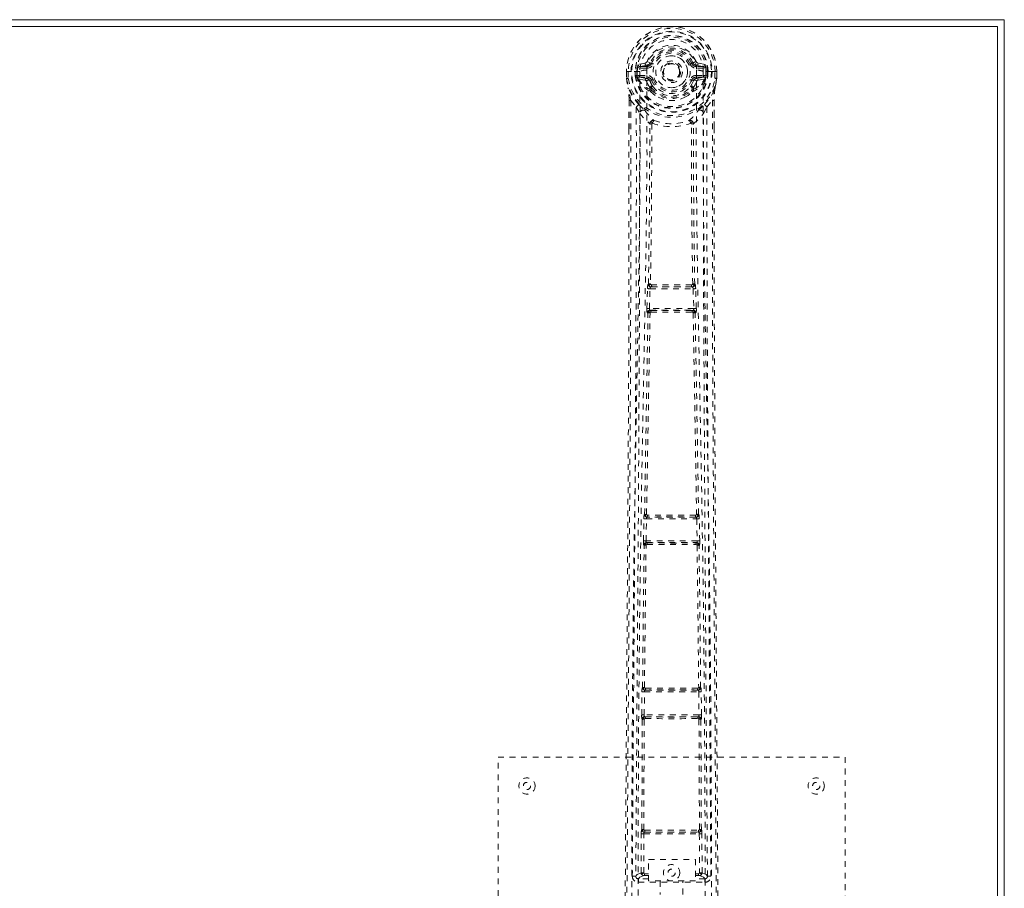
# Model space of a CAD drawing. Header units: inches. Extents: x 23.7 to 107.2, y 49.5 to 73.
# Tile 7 of 7: x 90.2 to 107.2, y 58 to 73. Entities that reach past the tile are written whole.
import ezdxf

# ---------------------------------------------------------------- set-up
doc = ezdxf.new("R2010")
doc.units = ezdxf.units.IN
doc.header["$MEASUREMENT"] = 0
doc.linetypes.add('SLD-Dashed', pattern=[0.075, 0.05, -0.025])
doc.linetypes.add('SLD-Solid', pattern=[0])

msp = doc.modelspace()

# ---------------------------------------------------------------- linework, layer by layer
at = {"color": 7, "linetype": 'SLD-Solid', "lineweight": 15}
for p, q in [((23.689, 73.039), (107.189, 73.039)), ((107.189, 73.039), (107.189, 49.539)), ((107.071, 72.921), (23.807, 72.921)), ((23.807, 72.921), (107.071, 72.921)), ((107.071, 49.657), (107.071, 72.921)), ((107.071, 72.921), (107.071, 49.657))]:
    msp.add_line(p, q, dxfattribs=at)
at = {"color": 7, "linetype": 'SLD-Dashed', "lineweight": 0}
for p, q in [((100.982, 72.289), (100.863, 72.266)), ((100.894, 72.229), (101.01, 72.25)), ((100.894, 72.229), (100.894, 72.199)), ((101.01, 72.229), (100.894, 72.229)), ((101.01, 72.199), (100.894, 72.199)), ((101.01, 72.25), (101.01, 72.229)), ((101.01, 72.199), (101.01, 72.229)), ((101.07, 72.293), (101.015, 72.316)), ((101.07, 72.293), (101.092, 72.284)), ((101.786, 72.284), (101.808, 72.293)), ((101.868, 72.25), (101.984, 72.229)), ((101.868, 72.25), (101.868, 72.229)), ((101.984, 72.229), (101.868, 72.229)), ((101.868, 72.199), (101.868, 72.229)), ((101.984, 72.199), (101.868, 72.199)), ((102.014, 72.266), (101.896, 72.289)), ((101.984, 72.199), (101.984, 72.229)), ((100.659, 72.144), (100.66, 72.026)), ((100.659, 72.143), (100.66, 72.026)), ((100.663, 72.143), (100.659, 72.143)), ((100.659, 72.143), (100.689, 72.143)), ((100.69, 72.027), (100.66, 72.026)), ((100.66, 72.026), (100.66, 72.022)), ((100.716, 72.143), (100.663, 72.143)), ((100.689, 72.143), (100.69, 72.027)), ((100.739, 72.143), (100.716, 72.143)), ((100.742, 72.143), (100.739, 72.143)), ((100.89, 72.143), (100.742, 72.143)), ((100.811, 72.071), (100.81, 72.143)), ((100.84, 72.072), (100.811, 72.07)), ((100.811, 72.07), (100.811, 72.071)), ((100.845, 72.143), (100.84, 72.143)), ((100.84, 72.143), (100.84, 72.072)), ((100.841, 72.071), (100.846, 72.052)), ((100.846, 72.066), (100.845, 72.143)), ((100.846, 72.052), (100.846, 72.066)), ((100.852, 72.029), (100.855, 72.025)), ((100.865, 72.014), (100.855, 72.025)), ((100.865, 72.014), (100.981, 71.993)), ((100.881, 72.077), (100.881, 72.047)), ((100.881, 72.077), (101.01, 72.077)), ((101.01, 72.023), (100.881, 72.047)), ((100.881, 72.047), (101.01, 72.047)), ((101.01, 72.077), (101.01, 72.047)), ((101.01, 72.023), (101.01, 72.047)), ((101.092, 71.993), (101.065, 71.981)), ((101.813, 71.981), (101.786, 71.993)), ((101.868, 72.077), (101.868, 72.047)), ((101.868, 72.077), (101.997, 72.077)), ((101.997, 72.047), (101.868, 72.023)), ((101.868, 72.023), (101.868, 72.047)), ((101.868, 72.047), (101.997, 72.047)), ((101.897, 71.993), (102.013, 72.014)), ((102.135, 72.143), (101.987, 72.143)), ((101.997, 72.047), (101.997, 72.077)), ((102.023, 72.025), (102.013, 72.014)), ((102.013, 72.014), (102.013, 72.014)), ((102.013, 72.014), (102.013, 72.014)), ((102.023, 72.025), (102.026, 72.029)), ((102.037, 72.071), (102.031, 72.052)), ((102.031, 72.052), (102.032, 72.066)), ((102.032, 72.143), (102.038, 72.143)), ((102.032, 72.066), (102.032, 72.143)), ((102.037, 72.072), (102.038, 72.143)), ((102.067, 72.07), (102.037, 72.072)), ((102.067, 72.143), (102.067, 72.071)), ((102.067, 72.071), (102.067, 72.07)), ((102.138, 72.143), (102.135, 72.143)), ((102.161, 72.143), (102.138, 72.143)), ((102.215, 72.143), (102.161, 72.143)), ((102.188, 72.027), (102.189, 72.143)), ((102.188, 72.027), (102.218, 72.026)), ((102.218, 72.143), (102.215, 72.143)), ((102.218, 72.026), (102.219, 72.144)), ((102.218, 72.143), (102.218, 72.026)), ((102.218, 72.022), (102.218, 72.026)), ((101.061, 71.836), (101.061, 71.865)), ((101.084, 71.869), (101.084, 71.84)), ((101.793, 71.84), (101.794, 71.869)), ((101.817, 71.836), (101.817, 71.865)), ((100.703, 71.645), (100.702, 71.154)), ((100.732, 71.644), (100.829, 71.529)), ((101.079, 71.791), (101.067, 71.809)), ((102.049, 71.529), (102.146, 71.644)), ((102.175, 71.645), (102.175, 71.179)), ((100.829, 71.529), (100.888, 71.417)), ((101.99, 71.417), (102.049, 71.529)), ((101.06, 71.241), (101.06, 71.241)), ((101.098, 71.238), (101.097, 71.238)), ((101.78, 71.238), (101.78, 71.238)), ((101.818, 71.241), (101.818, 71.241)), ((101.022, 68.389), (101.024, 68.417)), ((101.039, 68.465), (101.035, 68.464)), ((101.08, 68.417), (101.084, 68.419)), ((101.798, 68.417), (101.08, 68.417)), ((101.794, 68.419), (101.798, 68.417)), ((101.842, 68.464), (101.838, 68.465)), ((101.856, 68.389), (101.854, 68.417)), ((101.011, 68.047), (101.022, 68.389)), ((101.056, 68.045), (101.066, 68.387)), ((101.066, 68.387), (101.811, 68.387)), ((101.811, 68.387), (101.822, 68.045)), ((101.866, 68.047), (101.856, 68.389)), ((101.031, 67.968), (101.019, 67.972)), ((101.822, 68.045), (101.056, 68.045)), ((101.076, 68.011), (101.064, 68.015)), ((101.064, 68.015), (101.814, 68.015)), ((101.814, 68.015), (101.802, 68.011)), ((101.846, 67.968), (101.858, 67.972)), ((100.952, 64.027), (100.96, 64.408)), ((100.96, 64.408), (100.961, 64.436)), ((100.972, 64.484), (100.97, 64.483)), ((100.997, 64.026), (101.005, 64.407)), ((101.005, 64.407), (101.873, 64.407)), ((101.015, 64.437), (101.017, 64.438)), ((101.863, 64.437), (101.015, 64.437)), ((101.861, 64.438), (101.863, 64.437)), ((101.873, 64.407), (101.881, 64.026)), ((101.908, 64.483), (101.905, 64.484)), ((101.918, 64.408), (101.916, 64.436)), ((101.926, 64.027), (101.918, 64.408)), ((101.881, 64.026), (100.997, 64.026)), ((101.009, 63.993), (101.003, 63.996)), ((101.003, 63.996), (101.875, 63.996)), ((101.875, 63.996), (101.868, 63.993)), ((100.958, 63.952), (100.965, 63.949)), ((101.015, 63.964), (101.015, 63.964)), ((101.863, 63.964), (101.863, 63.964)), ((101.913, 63.949), (101.92, 63.952)), ((100.926, 61.416), (100.927, 61.444)), ((100.937, 61.492), (100.935, 61.491)), ((100.98, 61.446), (100.982, 61.447)), ((101.898, 61.446), (100.98, 61.446)), ((101.896, 61.447), (101.898, 61.446)), ((101.943, 61.491), (101.94, 61.492)), ((101.951, 61.416), (101.95, 61.444)), ((100.922, 61.018), (100.926, 61.416)), ((100.966, 61.017), (100.971, 61.416)), ((100.971, 61.416), (101.907, 61.416)), ((101.907, 61.416), (101.911, 61.017)), ((101.956, 61.018), (101.951, 61.416)), ((100.925, 59.035), (100.933, 60.94)), ((100.928, 60.943), (100.933, 60.94)), ((100.957, 59.036), (100.966, 60.942)), ((101.911, 61.017), (100.966, 61.017)), ((100.978, 60.985), (100.973, 60.987)), ((100.973, 60.987), (101.905, 60.987)), ((100.983, 60.955), (100.983, 60.955)), ((101.895, 60.955), (101.895, 60.955)), ((101.905, 60.987), (101.9, 60.985)), ((101.912, 60.942), (101.92, 59.036)), ((101.945, 60.94), (101.949, 60.943)), ((101.953, 59.035), (101.945, 60.94)), ((98.439, 52.289), (98.439, 60.289)), ((98.439, 60.289), (104.439, 60.289)), ((104.439, 60.289), (104.439, 52.289)), ((100.912, 58.286), (100.915, 58.96)), ((100.925, 59.035), (100.923, 59.035)), ((100.957, 58.286), (100.96, 58.96)), ((100.96, 58.96), (101.918, 58.96)), ((100.968, 58.99), (100.969, 58.99)), ((100.968, 58.99), (101.91, 58.99)), ((101.909, 58.99), (101.91, 58.99)), ((101.918, 58.96), (101.921, 58.286)), ((101.954, 59.035), (101.953, 59.035)), ((101.966, 58.286), (101.963, 58.96)), ((101.042, 58.147), (101.042, 58.519)), ((101.042, 58.519), (101.854, 58.519)), ((101.854, 58.519), (101.854, 58.147)), ((100.82, 58.233), (100.82, 58.231)), ((100.82, 58.231), (100.82, 58.221)), ((100.972, 58.271), (100.972, 58.241)), ((100.972, 58.271), (101.042, 58.271)), ((100.972, 58.241), (101.042, 58.241)), ((101.854, 58.271), (101.906, 58.271)), ((101.854, 58.241), (101.906, 58.241)), ((101.906, 58.271), (101.906, 58.241)), ((101.966, 58.286), (101.921, 58.286)), ((102.058, 58.231), (102.058, 58.233)), ((102.058, 58.221), (102.058, 58.231)), ((100.865, 58.184), (100.865, 58.123)), ((101.042, 58.184), (100.865, 58.184)), ((100.865, 58.123), (102.013, 58.123)), ((101.854, 58.147), (101.042, 58.147)), ((101.244, 58.147), (101.244, 57.914)), ((101.634, 57.914), (101.634, 58.147)), ((102.013, 58.184), (101.854, 58.184)), ((102.013, 58.123), (102.013, 58.184))]:
    msp.add_line(p, q, dxfattribs=at)
at = {"color": 7, "linetype": 'SLD-Dashed', "lineweight": 0, "flags": 128}
for points in [[(101.008, 72.168), (101.014, 72.246), (101.037, 72.323), (101.077, 72.393), (101.132, 72.454), (101.198, 72.504), (101.273, 72.541), (101.355, 72.563), (101.439, 72.57), (101.523, 72.563), (101.604, 72.541), (101.68, 72.504), (101.746, 72.454), (101.8, 72.393), (101.84, 72.323), (101.864, 72.246), (101.869, 72.168)], [(100.894, 72.199), (100.87, 72.204), (100.851, 72.217)], [(100.86, 57.297), (100.861, 59.163), (100.87, 61.029), (100.889, 62.894), (100.917, 64.757), (100.944, 66.246), (100.973, 67.732), (100.999, 69.215), (101.014, 70.694), (101.008, 72.168)], [(101.12, 72.272), (101.115, 72.275), (101.109, 72.277), (101.105, 72.279), (101.101, 72.28), (101.097, 72.282), (101.095, 72.283), (101.093, 72.284), (101.092, 72.284)], [(101.758, 72.272), (101.763, 72.275), (101.768, 72.277), (101.773, 72.279), (101.777, 72.28), (101.781, 72.282), (101.783, 72.283), (101.785, 72.284), (101.786, 72.284)], [(101.87, 72.168), (101.864, 70.694), (101.879, 69.215), (101.904, 67.732), (101.933, 66.246), (101.961, 64.757), (101.989, 62.894), (102.008, 61.029), (102.017, 59.163), (102.018, 57.297)], [(102.027, 72.217), (102.007, 72.204), (101.984, 72.199)], [(100.659, 72.143), (100.659, 72.143), (100.659, 72.143)], [(100.66, 72.022), (100.661, 72.022), (100.663, 72.023), (100.666, 72.023), (100.67, 72.024), (100.674, 72.024), (100.679, 72.025), (100.684, 72.026), (100.69, 72.027)], [(100.66, 72.026), (100.673, 71.933), (100.689, 71.859)], [(100.66, 72.026), (100.66, 72.026), (100.66, 72.026)], [(100.66, 72.022), (100.672, 71.935), (100.69, 71.848)], [(100.751, 57.241), (100.752, 59.337), (100.763, 61.431), (100.785, 63.524), (100.818, 65.614), (100.842, 66.926), (100.865, 68.235), (100.885, 69.542), (100.895, 70.845), (100.891, 72.143)], [(100.841, 72.071), (100.841, 72.072), (100.84, 72.072)], [(100.846, 72.066), (100.863, 72.075), (100.881, 72.077)], [(101.008, 71.971), (100.995, 71.988), (100.981, 71.993)], [(101.12, 72.004), (101.115, 72.002), (101.109, 72), (101.105, 71.998), (101.101, 71.996), (101.097, 71.995), (101.095, 71.994), (101.093, 71.993), (101.092, 71.993)], [(101.758, 72.004), (101.763, 72.002), (101.768, 72), (101.773, 71.998), (101.777, 71.996), (101.781, 71.995), (101.783, 71.994), (101.785, 71.993), (101.786, 71.993)], [(101.764, 71.882), (101.789, 71.926), (101.813, 71.981)], [(101.87, 71.971), (101.883, 71.988), (101.897, 71.993)], [(102.127, 57.241), (102.126, 59.337), (102.114, 61.431), (102.092, 63.524), (102.06, 65.614), (102.036, 66.926), (102.013, 68.235), (101.993, 69.542), (101.982, 70.845), (101.987, 72.143)], [(101.997, 72.077), (102.015, 72.075), (102.032, 72.066)], [(102.037, 72.072), (102.037, 72.071), (102.037, 72.071)], [(102.038, 72.143), (102.041, 72.143), (102.048, 72.143), (102.057, 72.143), (102.067, 72.143)], [(102.187, 71.848), (102.204, 71.925), (102.218, 72.022)], [(102.218, 72.022), (102.217, 72.022), (102.215, 72.023), (102.212, 72.023), (102.208, 72.024), (102.204, 72.024), (102.199, 72.025), (102.194, 72.026), (102.188, 72.027)], [(102.218, 72.026), (102.205, 71.933), (102.189, 71.859)], [(102.218, 72.143), (102.219, 72.143), (102.218, 72.143)], [(102.218, 72.026), (102.218, 72.026), (102.218, 72.026)], [(100.689, 71.859), (100.689, 71.853), (100.69, 71.848)], [(100.871, 71.57), (100.77, 71.693), (100.69, 71.848)], [(101.061, 71.865), (101.033, 71.912), (101.008, 71.971)], [(101.817, 71.865), (101.844, 71.912), (101.87, 71.971)], [(102.007, 71.57), (102.108, 71.693), (102.187, 71.848)], [(102.187, 71.848), (102.189, 71.853), (102.189, 71.859)], [(100.732, 71.644), (100.734, 70.95), (100.735, 70.222), (100.735, 69.461), (100.733, 68.667), (100.731, 67.883), (100.729, 67.213), (100.726, 66.58), (100.722, 65.907), (100.718, 65.193), (100.717, 64.997), (100.716, 64.799), (100.714, 64.598), (100.713, 64.395), (100.712, 64.279), (100.711, 64.034), (100.709, 63.765), (100.706, 63.333), (100.703, 62.852), (100.699, 62.322), (100.695, 61.741), (100.692, 61.351), (100.689, 60.941), (100.686, 60.536), (100.683, 60.154), (100.681, 59.786), (100.676, 59.166), (100.672, 58.592), (100.668, 58.064), (100.665, 57.583), (100.662, 57.147)], [(100.703, 71.645), (100.702, 71.645), (100.704, 71.645), (100.704, 71.645)], [(100.704, 71.645), (100.705, 71.365), (100.706, 71.154)], [(101.079, 71.791), (101.155, 71.729), (101.207, 71.701)], [(101.67, 71.701), (101.723, 71.729), (101.799, 71.791)], [(102.146, 71.644), (102.143, 70.795), (102.143, 69.905), (102.144, 68.976), (102.146, 68.01), (102.149, 67.22), (102.152, 66.589), (102.156, 65.915), (102.16, 65.198), (102.161, 65.002), (102.162, 64.802), (102.163, 64.6), (102.165, 64.395), (102.165, 64.277), (102.167, 64.028), (102.169, 63.756), (102.172, 63.322), (102.175, 62.84), (102.179, 62.311), (102.183, 61.733), (102.186, 61.346), (102.189, 60.939), (102.192, 60.492), (102.195, 60.049), (102.198, 59.633), (102.202, 59.143), (102.205, 58.698), (102.208, 58.298), (102.21, 57.943), (102.212, 57.633), (102.214, 57.367), (102.216, 57.147)], [(102.172, 71.179), (102.173, 71.363), (102.174, 71.645)], [(102.173, 71.645), (102.174, 71.645), (102.175, 71.645), (102.175, 71.645)], [(100.829, 71.529), (100.83, 70.301), (100.828, 69.071), (100.823, 67.827), (100.817, 66.566), (100.81, 65.352), (100.802, 64.138), (100.801, 63.965), (100.8, 63.788), (100.798, 63.606), (100.797, 63.418), (100.796, 63.227), (100.795, 63.1), (100.793, 62.886), (100.791, 62.643), (100.79, 62.374), (100.787, 62.054), (100.785, 61.703), (100.782, 61.321), (100.779, 60.964), (100.777, 60.645), (100.775, 60.383), (100.773, 60.154), (100.772, 59.959), (100.771, 59.869), (100.77, 59.734), (100.769, 59.601), (100.768, 59.469), (100.767, 59.339), (100.763, 58.771), (100.76, 58.229)], [(100.966, 71.482), (100.975, 71.473), (100.981, 71.467)], [(101.897, 71.467), (101.902, 71.473), (101.912, 71.482)], [(102.118, 58.229), (102.114, 58.857), (102.109, 59.519), (102.107, 59.788), (102.106, 59.995), (102.104, 60.187), (102.103, 60.41), (102.101, 60.669), (102.099, 60.96), (102.096, 61.283), (102.094, 61.632), (102.091, 61.958), (102.089, 62.258), (102.087, 62.531), (102.083, 63.102), (102.078, 63.759), (102.074, 64.415), (102.07, 65.034), (102.065, 65.715), (102.059, 66.865), (102.053, 68.03), (102.05, 69.212), (102.048, 70.374), (102.049, 71.529)], [(100.888, 71.417), (100.884, 68.121), (100.867, 64.824), (100.843, 61.527), (100.82, 58.229)], [(100.888, 71.417), (100.968, 71.324), (101.06, 71.241)], [(101.818, 71.241), (101.91, 71.324), (101.99, 71.417)], [(102.058, 58.229), (102.034, 61.527), (102.011, 64.824), (101.993, 68.121), (101.99, 71.417)], [(100.702, 71.154), (100.702, 68.022), (100.683, 64.397), (100.658, 60.773), (100.632, 57.148)], [(101.039, 68.465), (101.057, 69.851), (101.062, 71.232)], [(101.108, 71.248), (101.103, 71.258), (101.096, 71.265), (101.088, 71.269), (101.08, 71.269), (101.073, 71.266), (101.066, 71.26), (101.062, 71.251), (101.06, 71.241)], [(101.098, 71.238), (101.092, 69.855), (101.075, 68.469)], [(101.108, 71.248), (101.101, 71.244), (101.098, 71.241), (101.098, 71.24), (101.098, 71.238)], [(101.818, 71.241), (101.816, 71.251), (101.811, 71.26), (101.805, 71.266), (101.797, 71.269), (101.789, 71.269), (101.781, 71.265), (101.775, 71.258), (101.77, 71.248)], [(101.78, 71.238), (101.78, 71.24), (101.779, 71.241), (101.777, 71.244), (101.77, 71.248)], [(101.803, 68.469), (101.785, 69.855), (101.78, 71.238)], [(101.838, 68.465), (101.821, 69.851), (101.816, 71.232)], [(102.175, 71.179), (102.176, 68.022), (102.195, 64.397), (102.22, 60.773), (102.246, 57.148)], [(101.075, 68.469), (101.065, 68.463), (101.058, 68.456), (101.055, 68.448), (101.054, 68.439), (101.058, 68.431), (101.064, 68.424), (101.073, 68.42), (101.084, 68.419)], [(101.08, 68.417), (101.08, 68.417), (101.08, 68.417), (101.079, 68.417), (101.078, 68.417), (101.075, 68.415), (101.071, 68.408), (101.068, 68.399), (101.067, 68.393), (101.066, 68.387)], [(101.794, 68.419), (101.805, 68.42), (101.814, 68.424), (101.82, 68.431), (101.824, 68.439), (101.823, 68.448), (101.819, 68.456), (101.812, 68.463), (101.803, 68.469)], [(101.811, 68.387), (101.811, 68.393), (101.81, 68.399), (101.806, 68.408), (101.802, 68.415), (101.799, 68.417), (101.798, 68.417), (101.798, 68.417)], [(101.022, 68.389), (101.024, 68.389), (101.027, 68.389), (101.032, 68.389), (101.037, 68.388), (101.044, 68.388), (101.051, 68.388), (101.059, 68.388), (101.066, 68.387)], [(101.811, 68.387), (101.819, 68.388), (101.827, 68.388), (101.834, 68.388), (101.841, 68.388), (101.846, 68.389), (101.851, 68.389), (101.854, 68.389), (101.856, 68.389)], [(100.972, 64.484), (101.001, 66.227), (101.031, 67.968)], [(101.006, 64.486), (101.036, 66.23), (101.067, 67.971)], [(101.011, 68.047), (101.013, 68.047), (101.016, 68.047), (101.021, 68.046), (101.027, 68.046), (101.033, 68.046), (101.04, 68.046), (101.048, 68.046), (101.056, 68.045)], [(101.076, 68.011), (101.067, 68.01), (101.059, 68.007), (101.053, 68.002), (101.05, 67.995), (101.05, 67.988), (101.053, 67.982), (101.059, 67.976), (101.067, 67.971)], [(101.056, 68.045), (101.056, 68.04), (101.056, 68.034), (101.056, 68.029), (101.057, 68.024), (101.06, 68.018), (101.064, 68.015)], [(101.811, 67.971), (101.819, 67.976), (101.825, 67.982), (101.828, 67.988), (101.828, 67.995), (101.825, 68.002), (101.819, 68.007), (101.811, 68.01), (101.802, 68.011)], [(101.811, 67.971), (101.842, 66.23), (101.871, 64.486)], [(101.814, 68.015), (101.817, 68.018), (101.82, 68.024), (101.821, 68.029), (101.822, 68.034), (101.822, 68.04), (101.822, 68.045)], [(101.822, 68.045), (101.83, 68.046), (101.837, 68.046), (101.845, 68.046), (101.851, 68.046), (101.857, 68.046), (101.861, 68.047), (101.864, 68.047), (101.866, 68.047)], [(101.905, 64.484), (101.877, 66.227), (101.846, 67.968)], [(100.96, 64.408), (100.962, 64.408), (100.965, 64.408), (100.969, 64.408), (100.975, 64.408), (100.981, 64.407), (100.989, 64.407), (100.997, 64.407), (101.005, 64.407)], [(101.006, 64.486), (100.997, 64.481), (100.991, 64.474), (100.987, 64.466), (100.987, 64.457), (100.991, 64.45), (100.998, 64.443), (101.007, 64.439), (101.017, 64.438)], [(101.861, 64.438), (101.871, 64.439), (101.88, 64.443), (101.887, 64.45), (101.89, 64.457), (101.89, 64.466), (101.887, 64.474), (101.88, 64.481), (101.871, 64.486)], [(101.873, 64.407), (101.872, 64.418), (101.869, 64.428), (101.866, 64.434), (101.863, 64.437), (101.863, 64.437)], [(101.873, 64.407), (101.888, 64.407), (101.903, 64.408), (101.913, 64.408), (101.918, 64.408)], [(100.952, 64.027), (100.954, 64.027), (100.957, 64.027), (100.961, 64.027), (100.967, 64.026), (100.973, 64.026), (100.981, 64.026), (100.989, 64.026), (100.997, 64.026)], [(101.009, 63.993), (101, 63.992), (100.991, 63.988), (100.985, 63.983), (100.982, 63.976), (100.982, 63.969), (100.985, 63.962), (100.99, 63.956), (100.998, 63.951)], [(101.879, 63.951), (101.887, 63.956), (101.893, 63.962), (101.896, 63.969), (101.896, 63.976), (101.893, 63.983), (101.886, 63.988), (101.878, 63.992), (101.868, 63.993)], [(101.881, 64.026), (101.889, 64.026), (101.897, 64.026), (101.904, 64.026), (101.911, 64.026), (101.917, 64.027), (101.921, 64.027), (101.924, 64.027), (101.926, 64.027)], [(100.937, 61.492), (100.949, 62.721), (100.965, 63.949)], [(100.97, 61.494), (100.983, 62.723), (100.998, 63.951)], [(101.879, 63.951), (101.895, 62.723), (101.907, 61.494)], [(101.94, 61.492), (101.929, 62.721), (101.913, 63.949)], [(100.97, 61.494), (100.962, 61.488), (100.956, 61.481), (100.952, 61.474), (100.953, 61.465), (100.956, 61.458), (100.963, 61.452), (100.972, 61.448), (100.982, 61.447)], [(101.896, 61.447), (101.906, 61.448), (101.915, 61.452), (101.921, 61.458), (101.925, 61.465), (101.925, 61.474), (101.922, 61.481), (101.916, 61.488), (101.907, 61.494)], [(100.926, 61.416), (100.928, 61.416), (100.931, 61.416), (100.935, 61.416), (100.941, 61.416), (100.948, 61.416), (100.955, 61.416), (100.963, 61.416), (100.971, 61.416)], [(101.907, 61.416), (101.922, 61.416), (101.937, 61.416), (101.947, 61.416), (101.951, 61.416)], [(100.922, 61.018), (100.923, 61.017), (100.926, 61.017), (100.931, 61.017), (100.936, 61.017), (100.943, 61.017), (100.95, 61.017), (100.958, 61.017), (100.966, 61.017)], [(100.978, 60.985), (100.968, 60.984), (100.96, 60.98), (100.953, 60.975), (100.95, 60.968), (100.949, 60.96), (100.952, 60.953), (100.958, 60.947), (100.966, 60.942)], [(101.912, 60.942), (101.92, 60.947), (101.925, 60.953), (101.928, 60.96), (101.928, 60.968), (101.924, 60.975), (101.918, 60.98), (101.91, 60.984), (101.9, 60.985)], [(101.911, 61.017), (101.92, 61.017), (101.927, 61.017), (101.935, 61.017), (101.941, 61.017), (101.947, 61.017), (101.951, 61.017), (101.954, 61.017), (101.956, 61.018)], [(100.915, 58.96), (100.917, 58.96), (100.92, 58.96), (100.924, 58.96), (100.93, 58.96), (100.936, 58.96), (100.944, 58.96), (100.951, 58.96), (100.96, 58.96)], [(100.957, 59.036), (100.949, 59.031), (100.943, 59.024), (100.94, 59.016), (100.94, 59.009), (100.943, 59.001), (100.95, 58.995), (100.959, 58.991), (100.969, 58.99)], [(100.975, 59.022), (101.205, 59.022), (101.439, 59.022), (101.673, 59.022), (101.903, 59.022)], [(100.982, 58.991), (101.094, 58.991), (101.206, 58.991), (101.319, 58.991), (101.433, 58.991), (101.56, 58.991), (101.687, 58.991), (101.795, 58.991), (101.896, 58.991)], [(101.909, 58.99), (101.919, 58.991), (101.928, 58.995), (101.934, 59.001), (101.938, 59.009), (101.938, 59.016), (101.935, 59.024), (101.929, 59.031), (101.92, 59.036)], [(101.918, 58.96), (101.926, 58.96), (101.934, 58.96), (101.942, 58.96), (101.948, 58.96), (101.954, 58.96), (101.958, 58.96), (101.961, 58.96), (101.963, 58.96)], [(100.912, 58.286), (100.843, 58.258), (100.822, 58.232)], [(100.865, 58.184), (100.888, 58.212), (100.957, 58.241)], [(100.912, 58.286), (100.914, 58.286), (100.917, 58.286), (100.921, 58.286), (100.927, 58.286), (100.933, 58.286), (100.941, 58.286), (100.948, 58.286), (100.957, 58.286)], [(100.957, 58.286), (100.946, 58.283), (100.936, 58.277), (100.93, 58.27), (100.928, 58.262), (100.93, 58.254), (100.936, 58.247), (100.946, 58.242), (100.957, 58.241)], [(101.921, 58.241), (101.932, 58.242), (101.941, 58.247), (101.947, 58.254), (101.949, 58.262), (101.947, 58.27), (101.941, 58.277), (101.932, 58.283), (101.921, 58.286)], [(101.921, 58.241), (101.99, 58.212), (102.013, 58.184)], [(102.058, 58.229), (102.035, 58.258), (101.966, 58.286)]]:
    msp.add_lwpolyline(points, dxfattribs=at)
at = {"color": 7, "linetype": 'SLD-Dashed', "lineweight": 0}
for centre, radius in [((101.439, 72.138), 0.7), ((101.439, 72.138), 0.69), ((101.439, 72.138), 0.623), ((101.439, 72.138), 0.32), ((101.439, 72.138), 0.275), ((101.439, 72.138), 0.187), ((101.439, 72.138), 0.157), ((101.439, 72.138), 0.142), ((101.439, 72.138), 0.14), ((101.439, 72.138), 0.138), ((98.939, 59.789), 0.14), ((103.939, 59.789), 0.14), ((98.939, 59.789), 0.0625), ((103.939, 59.789), 0.0625), ((101.439, 58.289), 0.141), ((101.439, 58.289), 0.0625)]:
    msp.add_circle(centre, radius, dxfattribs=at)
for centre, radius, start, end in [((101.439, 72.138), 0.78, 0.3688, 179.6312), ((101.439, 72.138), 0.78, 0, 179.6393), ((101.439, 72.138), 0.75, 0.3651, 179.6349), ((101.439, 72.138), 0.629, 0.4518, 179.5482), ((101.439, 72.138), 0.599, 0.4517, 179.5483), ((101.439, 72.147), 0.548, 359.5914, 180.4086), ((101.439, 72.138), 0.459, 22.774, 157.226), ((101.439, 72.138), 0.4, 22.774, 157.226), ((101.439, 72.138), 0.376, 22.774, 157.226), ((101.439, 72.138), 0.346, 22.7741, 157.2259), ((101.439, 72.138), 0.275, 90, 270), ((101.439, 72.138), 0.275, 270, 90), ((101.439, 72.138), 0.593, 172.3909, 179.5504), ((101.055, 72.189), 0.206, 158.3464, 172.3324), ((100.893, 72.259), 0.0299, 167.8891, 271.9549), ((101.005, 71.887), 0.281, 89.3582, 113.9465), ((101.011, 72.28), 0.0301, 162.3464, 268.5776), ((100.973, 72.334), 0.0455, 281.3819, 337.4423), ((101.004, 72.321), 0.0714, 274.7465, 337.1358), ((101.01, 72.318), 0.089, 270, 337.226), ((101.01, 72.318), 0.119, 269.9995, 337.2265), ((101.868, 72.318), 0.119, 202.7735, 270.0005), ((101.868, 72.318), 0.089, 202.774, 270), ((102.272, 71.265), 1.128, 111.2668, 114.2807), ((101.874, 72.321), 0.0714, 202.8748, 265.2401), ((101.904, 72.334), 0.0454, 202.4478, 258.724), ((101.867, 72.28), 0.0301, 271.4584, 17.613), ((101.87, 71.873), 0.295, 66.6391, 90.0567), ((101.985, 72.259), 0.0299, 268.0492, 12.1068), ((101.823, 72.189), 0.206, 7.6632, 21.6528), ((101.439, 72.138), 0.593, 0.4496, 7.6091), ((100.69, 72.027), 0.03, 180.3597, 185.4274), ((101.439, 72.138), 0.787, 188.4818, 351.5182), ((101.439, 72.138), 0.758, 188.4817, 351.5183), ((100.832, 72.957), 0.814, 268.5055, 270.5917), ((101.439, 72.138), 0.632, 186.2254, 353.7746), ((101.439, 72.138), 0.602, 186.4272, 353.5728), ((100.923, 72.059), 0.0766, 185.313, 203.2509), ((100.88, 72.017), 0.0305, 89.0178, 157.2893), ((101.302, 72.228), 0.491, 204.4628, 242.9725), ((101.243, 72.232), 0.436, 209.9205, 245.3109), ((101.011, 71.993), 0.0299, 91.031, 179.1381), ((101.039, 71.965), 0.031, 31.811, 169.9498), ((101.01, 71.958), 0.119, 22.7735, 90.0005), ((101.01, 71.958), 0.089, 22.774, 90), ((101.005, 71.958), 0.0651, 21.3262, 85.071), ((101.505, 72.135), 0.466, 199.2251, 212.8209), ((101.439, 72.138), 0.376, 202.774, 337.226), ((101.439, 72.138), 0.346, 202.7741, 337.2259), ((101.868, 71.958), 0.119, 89.9995, 157.2265), ((101.868, 71.958), 0.089, 90, 157.226), ((101.578, 72.227), 0.489, 296.9335, 335.6179), ((101.873, 71.958), 0.0651, 94.9277, 158.6775), ((101.839, 71.965), 0.031, 10.0493, 148.1924), ((101.634, 72.233), 0.437, 294.7131, 330.0432), ((101.867, 71.993), 0.03, 0.9408, 88.8947), ((101.997, 72.017), 0.0305, 22.7133, 90.9839), ((101.924, 72.067), 0.108, 339.3729, 352.0631), ((102.196, 73.48), 1.336, 269.6911, 270.959), ((99.491, 71.673), 1.212, 358.7185, 8.8307), ((97.03, 70.988), 3.76, 10.0613, 13.2273), ((101.091, 71.862), 0.0305, 42.6578, 174.2896), ((101.082, 71.811), 0.0583, 88.1996, 111.688), ((101.083, 71.781), 0.0585, 88.1912, 111.6144), ((101.105, 71.832), 0.044, 174.8635, 210.533), ((101.119, 71.784), 0.0414, 126.9693, 169.7866), ((101.114, 71.842), 0.0406, 91.2125, 138.2193), ((101.439, 72.149), 0.452, 218.313, 321.6874), ((101.117, 71.84), 0.0322, 181.2595, 226.7828), ((101.439, 72.173), 0.496, 225.9955, 314.0045), ((101.439, 72.133), 0.41, 217.5693, 322.4307), ((101.787, 71.862), 0.0305, 5.7055, 137.3471), ((101.763, 71.842), 0.0406, 41.7781, 88.7936), ((101.761, 71.84), 0.0322, 313.2162, 358.7416), ((101.758, 71.783), 0.0423, 10.6972, 52.547), ((101.795, 71.781), 0.0585, 68.3838, 91.8106), ((101.795, 71.811), 0.0583, 68.312, 91.7984), ((101.755, 71.834), 0.0619, 315.5603, 1.0015), ((105.848, 70.988), 3.76, 166.7728, 169.9384), ((103.387, 71.673), 1.212, 171.166, 181.2835), ((100.726, 72.061), 0.417, 267.034, 270.8737), ((101.439, 72.118), 0.477, 240.9728, 299.0083), ((102.152, 72.068), 0.424, 269.1466, 272.8875), ((101.429, 70.944), 0.839, 131.7286, 135.7236), ((102.409, 73.142), 2.2, 225.6129, 228.9942), ((100.949, 71.415), 0.0608, 58.0483, 177.755), ((101.929, 71.415), 0.0608, 2.2701, 121.9278), ((100.467, 73.143), 2.201, 311.0078, 314.3861), ((101.45, 70.945), 0.838, 44.274, 48.2738), ((101.706, 71.974), 0.885, 215.0189, 230.1583), ((101.172, 71.974), 0.885, 309.8448, 324.9809), ((101.121, 71.237), 0.0608, 72.783, 176.555), ((101.049, 71.233), 0.0129, 353.6969, 34.0971), ((101.094, 71.147), 0.0911, 87.6213, 110.331), ((101.439, 72.154), 0.965, 249.9314, 290.0881), ((101.188, 71.229), 0.0829, 126.7499, 166.3281), ((101.439, 72.083), 0.843, 249.1446, 290.8601), ((101.757, 71.237), 0.0608, 3.4444, 107.2176), ((101.69, 71.229), 0.0829, 13.6678, 53.2582), ((101.784, 71.147), 0.0911, 69.6653, 92.3789), ((101.83, 71.233), 0.0139, 147.4275, 184.7785), ((101.108, 68.421), 0.0845, 149.4125, 182.7295), ((101.08, 68.463), 0.0451, 178.374, 269.1297), ((101.068, 68.364), 0.106, 86.4204, 105.8521), ((101.084, 68.464), 0.0451, 178.3406, 269.117), ((101.096, 68.475), 0.0218, 195.9734, 264.9485), ((101.098, 68.321), 0.0988, 89.1374, 98.2805), ((101.149, 68.445), 0.0557, 171.8749, 207.3981), ((101.439, 34.815), 33.64, 89.4122, 90.5879), ((101.439, 34.667), 33.755, 89.4239, 90.5762), ((101.729, 68.445), 0.0556, 332.5899, 8.1423), ((101.779, 68.312), 0.108, 82.1091, 90.4711), ((101.782, 68.476), 0.0225, 276.324, 342.8), ((101.793, 68.464), 0.0451, 270.8842, 1.6552), ((101.797, 68.463), 0.0451, 270.8733, 1.6199), ((101.81, 68.364), 0.106, 74.1501, 93.5762), ((101.77, 68.421), 0.0845, 357.274, 30.5796), ((101.162, 68.025), 0.152, 171.7451, 200.3895), ((101.064, 67.97), 0.0451, 90.7415, 177.9996), ((101.076, 67.966), 0.0451, 90.7767, 177.9041), ((101.06, 67.861), 0.111, 86.5278, 104.9383), ((101.084, 67.965), 0.0187, 96.6409, 161.1304), ((101.087, 68.08), 0.0695, 261.1447, 271.2286), ((101.123, 67.989), 0.0416, 148.4086, 186.6703), ((101.439, 103.705), 35.723, 269.4278, 270.5722), ((101.439, 101.351), 33.343, 269.3971, 270.6029), ((101.791, 68.08), 0.0694, 268.7685, 278.8612), ((101.754, 67.989), 0.0416, 353.341, 31.5892), ((101.794, 67.966), 0.018, 17.5559, 84.65), ((101.801, 67.966), 0.0451, 2.0923, 89.2269), ((101.818, 67.861), 0.111, 75.0609, 93.473), ((101.813, 67.97), 0.0451, 2.0004, 89.2585), ((101.716, 68.025), 0.152, 339.606, 8.2559), ((101.069, 64.441), 0.108, 156.9382, 182.5607), ((101.015, 64.482), 0.0451, 178.9531, 269.437), ((100.999, 64.336), 0.15, 87.1281, 100.1703), ((101.018, 64.483), 0.0451, 178.9425, 269.4282), ((101.042, 64.411), 0.0377, 137.373, 186.7582), ((101.026, 64.492), 0.0208, 195.7238, 264.8225), ((101.03, 64.351), 0.0879, 89.3661, 98.6817), ((101.07, 64.464), 0.046, 171.1232, 212.9075), ((101.439, 30.461), 34.012, 89.302, 90.698), ((101.439, 30.774), 33.667, 89.3065, 90.6935), ((101.808, 64.464), 0.046, 327.0925, 8.8768), ((101.848, 64.359), 0.0804, 80.8836, 91.0724), ((101.851, 64.492), 0.0214, 276.4341, 343.0123), ((101.86, 64.483), 0.0451, 270.5685, 1.0638), ((101.863, 64.482), 0.0451, 270.5619, 1.051), ((101.879, 64.336), 0.15, 79.8294, 92.8722), ((101.809, 64.441), 0.108, 357.4461, 23.0613), ((101.148, 64.005), 0.197, 173.7196, 195.7388), ((101.003, 63.951), 0.0451, 90.5107, 178.5632), ((101.01, 63.948), 0.0451, 90.536, 178.5383), ((101.032, 64.017), 0.0358, 166.3327, 216.9738), ((101.02, 64.059), 0.0666, 260.6083, 271.219), ((101.053, 63.969), 0.0389, 144.2039, 187.7355), ((101.439, 97.396), 33.406, 269.2843, 270.7157), ((101.858, 64.055), 0.0632, 268.4991, 279.6751), ((101.825, 63.969), 0.0389, 352.2691, 35.801), ((101.868, 63.948), 0.0451, 1.4605, 89.4652), ((101.846, 64.017), 0.0358, 323.0387, 13.6634), ((101.874, 63.951), 0.0451, 1.4369, 89.4863), ((101.73, 64.005), 0.197, 344.2619, 6.2762), ((100.991, 63.788), 0.163, 87.4378, 99.3605), ((101.017, 63.945), 0.0194, 96.5917, 161.4692), ((101.439, 99.235), 35.273, 269.3109, 270.6891), ((101.861, 63.945), 0.0188, 17.2646, 84.6551), ((101.887, 63.788), 0.163, 80.6398, 92.5621), ((101.038, 61.45), 0.111, 158.2578, 183.0458), ((100.98, 61.491), 0.0451, 179.5165, 269.4744), ((100.963, 61.265), 0.228, 88.2463, 96.5708), ((100.982, 61.492), 0.0451, 179.5165, 269.466), ((100.99, 61.499), 0.0205, 196.4125, 264.6256), ((101.009, 61.421), 0.0382, 139.8137, 188.027), ((100.994, 61.379), 0.069, 88.4786, 99.8467), ((101.439, 27.267), 34.215, 89.2453, 90.7547), ((101.03, 61.472), 0.0421, 170.8978, 215.8278), ((101.439, 27.874), 33.577, 89.2436, 90.7564), ((101.848, 61.472), 0.0421, 324.1814, 9.1012), ((101.884, 61.375), 0.0727, 80.4467, 91.228), ((101.887, 61.5), 0.0213, 276.687, 342.2674), ((101.895, 61.492), 0.0451, 270.5369, 0.4805), ((101.898, 61.491), 0.0451, 270.524, 0.482), ((101.869, 61.421), 0.0382, 351.9665, 40.1927), ((101.914, 61.265), 0.229, 83.4307, 91.7525), ((101.84, 61.45), 0.111, 356.9537, 21.7378), ((101.12, 60.998), 0.199, 174.3212, 196.0613), ((100.974, 60.942), 0.0451, 90.5118, 179.1161), ((100.978, 60.94), 0.0451, 90.5282, 179.1183), ((100.96, 60.682), 0.26, 88.5687, 95.8625), ((101.002, 61.009), 0.0366, 167.9664, 217.5523), ((100.985, 60.935), 0.0201, 96.8461, 161.2464), ((100.989, 61.05), 0.0659, 260.3628, 271.2295), ((101.021, 60.961), 0.0382, 142.4245, 188.2975), ((101.439, 95.94), 34.988, 269.2532, 270.7468), ((101.439, 94.399), 33.418, 269.2309, 270.7691), ((101.889, 61.046), 0.0625, 268.478, 279.931), ((101.857, 60.961), 0.0382, 351.707, 37.5799), ((101.893, 60.936), 0.0194, 17.4489, 84.4585), ((101.899, 60.94), 0.0451, 0.8847, 89.4718), ((101.876, 61.009), 0.0366, 322.4373, 12.044), ((101.904, 60.942), 0.0451, 0.8809, 89.4912), ((101.918, 60.682), 0.26, 84.1357, 91.4316), ((101.758, 60.998), 0.2, 343.9422, 5.6717), ((101.103, 58.976), 0.189, 161.988, 184.9986), ((100.969, 59.035), 0.0451, 179.9304, 268.6396), ((100.952, 58.658), 0.378, 89.1513, 94.1262), ((100.97, 59.035), 0.0451, 179.9312, 268.6388), ((100.977, 59.042), 0.0202, 195.8581, 264.9848), ((100.996, 58.966), 0.037, 140.5946, 189.8551), ((100.979, 58.925), 0.0658, 87.487, 99.267), ((101.015, 59.015), 0.0404, 170.2231, 216.1758), ((101.863, 59.015), 0.0405, 323.8471, 9.7694), ((101.898, 58.919), 0.0721, 81.2498, 91.9844), ((101.9, 59.043), 0.0214, 277.2252, 341.9942), ((101.908, 59.035), 0.0451, 271.3625, 0.0676), ((101.909, 59.035), 0.0451, 271.3604, 0.0696), ((101.877, 58.965), 0.0412, 352.7598, 36.7905), ((101.926, 58.668), 0.368, 85.8062, 90.9162), ((101.775, 58.976), 0.189, 355.0002, 18.0133), ((100.809, 63.131), 4.902, 269.4208, 270.1221), ((100.865, 58.228), 0.105, 179.5854, 269.9899), ((100.863, 58.226), 0.0425, 186.0861, 271.7578), ((100.957, 58.286), 0.045, 179.8902, 269.5774), ((100.973, 58.288), 0.0168, 187.7695, 265.4424), ((100.969, 58.087), 0.154, 89.0421, 94.7393), ((101.905, 58.288), 0.0164, 273.5335, 353.2545), ((101.908, 58.067), 0.174, 85.5874, 90.6317), ((101.921, 58.286), 0.0451, 270.4268, 0.0616), ((102.013, 58.228), 0.105, 270.0116, 0.4131), ((102.015, 58.226), 0.0425, 268.2419, 353.9173), ((102.069, 63.143), 4.914, 269.8788, 270.5783)]:
    msp.add_arc(centre, radius, start, end, dxfattribs=at)

doc.saveas('drawing.dxf')
